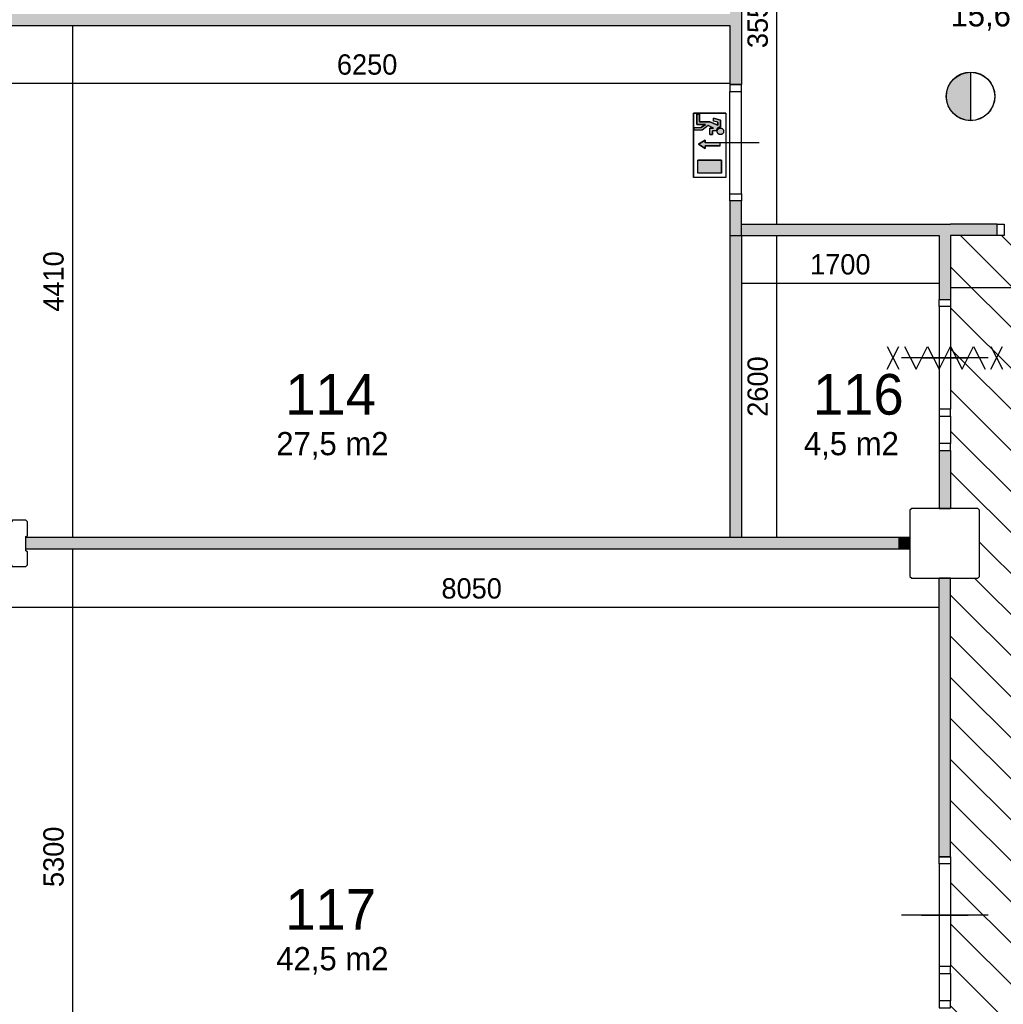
# Model space of a CAD drawing. Extents: x 126249 to 198477, y 373 to 102273.
# Tile 38 of 54: x 143582 to 152053, y 83803 to 92283. Entities that reach past the tile are written whole.
import ezdxf

# ---------------------------------------------------------------- set-up
doc = ezdxf.new("R2010")
doc.units = 0
doc.header["$MEASUREMENT"] = 0
doc.header["$PDMODE"] = 35
doc.header["$PDSIZE"] = -0.5
doc.layers.get('0').update_dxf_attribs({"linetype": 'CONTINUOUS'})
doc.layers.get('DEFPOINTS').update_dxf_attribs({"linetype": 'CONTINUOUS'})
for name, color, linetype in [('AA$1A---_ARCEER', 252, 'CONTINUOUS'), ('AL22----_BINNENWAND', 252, 'CONTINUOUS'), ('AL32----_BINNENKOZIJN', 252, 'CONTINUOUS'), ('AM$1A---_MAATVOERING', 252, 'CONTINUOUS'), ('Betonpalen', 252, 'CONTINUOUS'), ('Brandweer', 252, 'CONTINUOUS'), ('brandweer NIEUW', 252, 'CONTINUOUS'), ('LAYER01', 252, 'CONTINUOUS'), ('M2', 252, 'CONTINUOUS'), ('UNUSEDHATCH', 252, 'CONTINUOUS')]:
    doc.layers.add(name, color=color, linetype=linetype)
doc.styles.add('B-01', font='b-gbp')
doc.dimstyles.new('BBA_STAND', dxfattribs={"dimtxt": 175, "dimasz": 1, "dimexe": 1, "dimexo": 0.001, "dimgap": 75, "dimtad": 1, "dimdec": 0, "dimzin": 0, "dimdsep": 46, "dimtxsty": 'B-01', "dimblk": 'NONE', "dimblk1": 'NONE', "dimblk2": 'PIJL1', "dimcen": 1, "dimse1": 1, "dimse2": 1, "dimclrd": 256, "dimclre": 1, "dimclrt": 256, "dimadec": 0, "dimazin": 0, "dimtfac": 1, "dimtdec": 0, "dimtmove": 0, "dimatfit": 0, "dimldrblk": 'PIJL1', "dimfxl": 1, "dimtolj": 1, "dimtzin": 0, "dimarcsym": 0})

# ---------------------------------------------------------------- blocks, each defined once
blk = doc.blocks.new('*D35')
at = {"layer": 'AM$1A---_MAATVOERING', "lineweight": -2, "transparency": 16777216}
blk.add_line((144036.4, 92233), (144036.4, 87823.5), dxfattribs=at)
at = {"layer": 'DEFPOINTS', "color": 0, "transparency": 16777216}
for p in [(144036.4, 92233), (144036.4, 87823.5), (144036.4, 87823.5)]:
    blk.add_point(p, dxfattribs=at)
at = {"layer": 'AM$1A---_MAATVOERING', "transparency": 16777216, "insert": (143873.9, 90028.3), "char_height": 175, "attachment_point": 5, "rotation": 90, "style": 'B-01'}
blk.add_mtext('\\A1;4410', dxfattribs=at)
blk = doc.blocks.new('_None')
blk = doc.blocks.new('PIJL1')
at = {"color": 1, "linetype": 'ByBlock'}
blk.add_line((0, 82.6), (0, -82.6), dxfattribs=at)
blk.add_solid([(-100, 16.7), (-100, -16.7), (0, 0)], dxfattribs=at)
blk = doc.blocks.new('*D36')
at = {"layer": 'AM$1A---_MAATVOERING', "lineweight": -2, "transparency": 16777216}
blk.add_line((144036.4, 87723.5), (144036.4, 82423.5), dxfattribs=at)
at = {"layer": 'DEFPOINTS', "color": 0, "transparency": 16777216}
for p in [(144036.4, 87723.5), (144036.4, 82423.5), (144036.4, 82423.5)]:
    blk.add_point(p, dxfattribs=at)
at = {"layer": 'AM$1A---_MAATVOERING', "transparency": 16777216, "insert": (143873.9, 85073.5), "char_height": 175, "attachment_point": 5, "rotation": 90, "style": 'B-01'}
blk.add_mtext('\\A1;5300', dxfattribs=at)
blk = doc.blocks.new('*D37')
at = {"layer": 'AM$1A---_MAATVOERING', "lineweight": -2, "transparency": 16777216}
blk.add_line((149698.8, 91733.5), (143448.8, 91733.5), dxfattribs=at)
at = {"layer": 'DEFPOINTS', "color": 0, "transparency": 16777216}
for p in [(143448.8, 92653.3), (149698.8, 92653.3), (143448.8, 91733.5)]:
    blk.add_point(p, dxfattribs=at)
at = {"layer": 'AM$1A---_MAATVOERING', "transparency": 16777216, "insert": (146573.8, 91896), "char_height": 175, "attachment_point": 5, "style": 'B-01'}
blk.add_mtext('\\A1;6250', dxfattribs=at)
blk = doc.blocks.new('*D39')
at = {"layer": 'AM$1A---_MAATVOERING', "lineweight": -2, "transparency": 16777216}
blk.add_line((150100.4, 94073.5), (150100.4, 90523.5), dxfattribs=at)
at = {"layer": 'DEFPOINTS', "color": 0, "transparency": 16777216}
for p in [(151361.4, 94073.5), (150100.4, 90523.5), (151361.4, 90523.5)]:
    blk.add_point(p, dxfattribs=at)
at = {"layer": 'AM$1A---_MAATVOERING', "transparency": 16777216, "insert": (149937.9, 92298.5), "char_height": 175, "attachment_point": 5, "rotation": 90, "style": 'B-01'}
blk.add_mtext('\\A1;3550', dxfattribs=at)
blk = doc.blocks.new('*D40')
at = {"layer": 'AM$1A---_MAATVOERING', "lineweight": -2, "transparency": 16777216}
blk.add_line((150100.4, 90423.5), (150100.4, 87823.5), dxfattribs=at)
at = {"layer": 'DEFPOINTS', "color": 0, "transparency": 16777216}
for p in [(150100.4, 90423.5), (150100.4, 87823.5), (150100.4, 87823.5)]:
    blk.add_point(p, dxfattribs=at)
at = {"layer": 'AM$1A---_MAATVOERING', "transparency": 16777216, "insert": (149937.9, 89123.5), "char_height": 175, "attachment_point": 5, "rotation": 90, "style": 'B-01'}
blk.add_mtext('\\A1;2600', dxfattribs=at)
blk = doc.blocks.new('*D41')
at = {"layer": 'AM$1A---_MAATVOERING', "lineweight": -2, "transparency": 16777216}
blk.add_line((151498.8, 90012.5), (149798.8, 90012.5), dxfattribs=at)
at = {"layer": 'DEFPOINTS', "color": 0, "transparency": 16777216}
for p in [(149798.8, 90148.5), (151498.8, 90148.5), (149798.8, 90012.5)]:
    blk.add_point(p, dxfattribs=at)
at = {"layer": 'AM$1A---_MAATVOERING', "transparency": 16777216, "insert": (150648.8, 90175), "char_height": 175, "attachment_point": 5, "style": 'B-01'}
blk.add_mtext('\\A1;1700', dxfattribs=at)
blk = doc.blocks.new('*D43')
at = {"layer": 'AM$1A---_MAATVOERING', "lineweight": -2, "transparency": 16777216}
blk.add_line((151498.8, 87221.5), (143448.8, 87221.5), dxfattribs=at)
at = {"layer": 'DEFPOINTS', "color": 0, "transparency": 16777216}
for p in [(143448.8, 87221.5), (143448.8, 87078.5), (151498.8, 87078.5)]:
    blk.add_point(p, dxfattribs=at)
at = {"layer": 'AM$1A---_MAATVOERING', "transparency": 16777216, "insert": (147473.8, 87384), "char_height": 175, "attachment_point": 5, "style": 'B-01'}
blk.add_mtext('\\A1;8050', dxfattribs=at)
blk = doc.blocks.new('*D177')
at = {"layer": 'AM$1A---_MAATVOERING', "lineweight": -2, "transparency": 16777216}
blk.add_line((151598.8, 89975.5), (153298.9, 89975.5), dxfattribs=at)
at = {"layer": 'DEFPOINTS', "color": 0, "transparency": 16777216}
for p in [(151598.8, 89988.5), (153298.9, 89988.5), (153298.9, 89975.5)]:
    blk.add_point(p, dxfattribs=at)
at = {"layer": 'AM$1A---_MAATVOERING', "transparency": 16777216, "insert": (152448.8, 90138), "char_height": 175, "attachment_point": 5, "style": 'B-01'}
blk.add_mtext('\\A1;1700', dxfattribs=at)
blk = doc.blocks.new('*D178')
at = {"layer": 'AM$1A---_MAATVOERING', "lineweight": -2, "transparency": 16777216}
blk.add_line((152930.4, 90423.7), (152930.4, 82423.5), dxfattribs=at)
at = {"layer": 'DEFPOINTS', "color": 0, "transparency": 16777216}
for p in [(151798.8, 90423.7), (152930.4, 82423.5), (153148.8, 82423.5)]:
    blk.add_point(p, dxfattribs=at)
at = {"layer": 'AM$1A---_MAATVOERING', "transparency": 16777216, "insert": (152767.9, 86423.6), "char_height": 175, "attachment_point": 5, "rotation": 90, "style": 'B-01'}
blk.add_mtext('\\A1;8000', dxfattribs=at)

msp = doc.modelspace()

# ---------------------------------------------------------------- hatches: boundary and pattern name
at = {"layer": 'AA$1A---_ARCEER'}
msp.add_hatch(color=256, dxfattribs=at).paths.add_polyline_path([(149798.8, 90423.5), (149698.8, 90423.5), (149698.8, 87823.5), (149798.8, 87823.5)])
h = msp.add_hatch(dxfattribs=at)
h.set_pattern_fill('ANSI31', color=256, scale=2000, angle=270, style=0)
h.set_pattern_definition([(315, (118716.53, 0), (176.7767, 176.7767), [])])
h.paths.add_polyline_path([(165248.8, 87673.5), (165248.8, 87673.7), (165189.1, 87673.7), (164408.8, 87673.5), (164348.8, 87673.5), (161399.4, 87673.5), (161339.1, 87673.5), (160558.5, 87673.2), (160498.5, 87673.2), (160498.5, 87673.5), (159198.3, 87673.5), (159198.3, 87723.5), (157856.2, 87723.5), (157856.2, 87723.7), (157796.4, 87723.7), (157561.2, 87723.7), (157501.4, 87723.7), (156616.9, 87723.7), (156556.2, 87723.7), (156556.2, 87723.5), (156455.2, 87723.5), (156455.2, 87723.7), (156395.4, 87723.7), (155510.9, 87723.7), (155451.2, 87723.7), (155215.9, 87723.7), (155156.2, 87723.7), (155156.2, 87723.5), (153298.9, 87723.5), (153298.9, 90423.7), (153238.1, 90423.7), (152353.6, 90423.7), (152293.8, 90423.7), (152058.6, 90423.7), (151998.8, 90423.7), (151598.8, 90423.7), (151598.8, 89873.5), (151598.8, 89813.7), (151598.8, 88928.5), (151598.8, 88868.7), (151598.8, 88632.5), (151598.8, 88572.8), (151598.8, 88073.5), (151833.8, 88073.5), (151848.8, 88058.5), (151848.8, 87488.5), (151833.8, 87473.5), (151598.8, 87473.5), (151598.8, 85073.5), (151598.8, 85013.7), (151598.8, 84128.5), (151598.8, 84068.7), (151598.8, 83833.2), (151598.8, 83773.5), (151598.8, 82673.5), (151833.8, 82673.5), (151848.8, 82658.5), (151848.8, 82423.2), (151909.6, 82423.2), (152794.1, 82423.2), (152853.8, 82423.2), (153089.1, 82423.2), (153148.8, 82423.2), (153148.8, 82423.5), (155198.8, 82423.5), (155198.8, 74323.5), (156448.8, 74323.5), (156508.8, 74323.5), (157289.1, 74323.5), (157348.8, 74323.5), (157348.8, 74373.5), (159748.8, 74373.5), (159748.8, 73573.5), (159748.8, 73513.5), (159748.8, 72633.2), (159748.8, 72573.5), (159808.6, 72573.5), (161335.3, 72573.5), (161395.1, 72573.5), (162019.1, 72573.5), (162078.8, 72573.5), (166078.8, 72573.5), (166078.8, 71623.2), (166138.6, 71623.2), (167019.8, 71623.2), (167083.7, 71623.2), (167333.5, 71623.2), (167393.2, 71623.2), (167639.1, 71623.2), (167698.8, 71623.2), (167698.8, 73973.5), (167463.8, 73973.5), (167448.8, 73988.5), (167448.8, 74558.5), (167463.8, 74573.5), (167698.8, 74573.5), (167698.8, 75573.5), (167698.8, 75633.2), (167698.8, 75868.5), (167698.8, 75928.2), (167698.8, 76813.7), (167698.8, 76873.5), (167698.8, 82073.5), (167463.8, 82073.5), (167448.8, 82088.5), (167448.8, 82658.5), (167463.8, 82673.5), (167698.8, 82673.5), (167698.8, 85973.5), (167798.8, 85973.5), (169618.8, 85973.5), (169618.8, 86373.5), (169618.8, 86433.2), (169618.8, 86668.5), (169618.8, 86728.2), (169618.8, 87613.7), (169618.8, 87673.5), (167048.8, 87673.5), (167048.8, 87773.7), (166989.1, 87773.7), (166008.8, 87773.5), (165948.8, 87773.5), (165948.8, 87673.5)])
h.paths.add_polyline_path([(166048.8, 82373.5), (166048.8, 76273.5), (159448.8, 76273.5), (156948.8, 78773.5), (156948.8, 85173.5), (163248.8, 85173.5)], flags=16)
at = {"layer": 'Brandweer'}
h = msp.add_hatch(color=256, dxfattribs=at)
h.paths.add_polyline_path([(149616.5, 91418.7), (149556.4, 91433.7), (149556.4, 91409.9), (149593.3, 91400.6), (149593.3, 91373.7), (149524.9, 91404.8), (149436.1, 91404.8), (149436.1, 91469.5), (149413, 91469.5), (149413, 91381.7), (149487, 91381.7), (149451.3, 91353.9), (149389.9, 91353.9), (149389.9, 91330.8), (149459.3, 91330.8), (149510.5, 91370.7), (149557.6, 91349.3), (149524, 91349.3), (149524, 91293.8), (149547.1, 91293.8), (149547.1, 91326.2), (149580.3, 91326.2), (149581, 91328.1), (149581.6, 91331.1), (149583, 91335.2), (149584.4, 91338.1), (149586.1, 91341.2), (149588.1, 91343.9), (149590.6, 91346.7), (149592.4, 91348.5), (149594.8, 91350.4), (149596.6, 91351.7), (149599.4, 91353.4), (149602.9, 91355), (149605.6, 91356), (149608.1, 91356.7), (149610.6, 91357.2), (149616.5, 91357.7)])
h.paths.add_polyline_path([(149643.6, 91327.2), (149643.6, 91327.3), (149641.8, 91332.8), (149641.7, 91333), (149639.7, 91336.7), (149639.6, 91336.8), (149636.8, 91340.5), (149636.6, 91340.6), (149634.3, 91342.8), (149634.2, 91342.9), (149630.4, 91345.6), (149630.3, 91345.6), (149625.2, 91347.9), (149625.1, 91347.9), (149620.6, 91349), (149617.8, 91349.3), (149617.8, 91349.3), (149613.2, 91349.1), (149613.1, 91349.1), (149610.5, 91348.7), (149610.3, 91348.6), (149606.2, 91347.3), (149606.1, 91347.3), (149602.9, 91345.8), (149602.8, 91345.7), (149598.9, 91343.1), (149595.6, 91339.8), (149595.4, 91339.7), (149593.2, 91336.6), (149593.1, 91336.5), (149591.3, 91333.3), (149591.3, 91333.2), (149589.8, 91329.1), (149589.7, 91329), (149588.8, 91323), (149588.8, 91323), (149589.2, 91316.3), (149589.2, 91316.2), (149590.4, 91312), (149590.5, 91311.9), (149592.5, 91307.6), (149592.6, 91307.4), (149594.4, 91304.8), (149594.5, 91304.6), (149598.6, 91300.4), (149598.7, 91300.3), (149602.9, 91297.4), (149603.1, 91297.3), (149606.3, 91295.8), (149606.5, 91295.7), (149612, 91294.2), (149612.1, 91294.2), (149615.5, 91293.8), (149615.7, 91293.8), (149619.7, 91294), (149619.9, 91294), (149625.5, 91295.3), (149625.6, 91295.4), (149629.8, 91297.2), (149630, 91297.3), (149633.3, 91299.5), (149633.5, 91299.7), (149636.7, 91302.6), (149636.9, 91302.8), (149638.5, 91304.7), (149638.6, 91304.9), (149640.3, 91307.4), (149640.4, 91307.6), (149641.4, 91309.5), (149641.5, 91309.6), (149643.1, 91313.6), (149643.1, 91313.7), (149644.2, 91319.8), (149644.2, 91319.9)])
h.paths.add_polyline_path([(149613.6, 91223.6), (149484.1, 91223.6), (149484.1, 91246.7), (149428.6, 91209.7), (149484.1, 91172.7), (149484.1, 91195.8), (149613.6, 91195.8)])
h.paths.add_polyline_path([(149625.7, 91071.9), (149422.3, 91071.9), (149422.3, 90960.9), (149625.7, 90960.9)])
at = {"layer": 'brandweer NIEUW'}
msp.add_hatch(color=256, dxfattribs=at).paths.add_polyline_path([(151770.7, 91414.4), (151770.7, 91830.8, 1)])
at = {"layer": 'UNUSEDHATCH'}
h = msp.add_hatch(color=256, dxfattribs=at)
h.paths.add_polyline_path([(149798.8, 98553.5), (149698.8, 98553.5), (149698.8, 94073.5), (149798.8, 94073.5), (149798.8, 94173.2)])
h.paths.add_polyline_path([(149798.8, 92973.5), (149698.8, 92973.5), (149698.8, 92333), (143468.8, 92333), (143468.8, 92233), (149698.8, 92233), (149698.8, 91723.5), (149798.8, 91723.5), (149798.8, 92373.5)])
h.paths.add_polyline_path([(149698.8, 90423.5), (149798.8, 90423.5), (149798.8, 90723.5), (149698.8, 90723.5)])
h = msp.add_hatch(color=256, dxfattribs=at)
h.paths.add_polyline_path([(159198.8, 90423.5), (159198.8, 90523.5), (154568, 90523.5), (154548.8, 90504.3), (154548.8, 90423.5), (156456.2, 90423.5), (156456.2, 87723.5), (156556.2, 87723.5), (156556.2, 90423.5)])
h.paths.add_polyline_path([(155156.2, 87723.5), (155156.2, 87823.5), (153398.9, 87823.5), (153398.9, 90423.5), (153948.8, 90423.5), (153948.8, 90523.5), (153298.9, 90523.5), (153298.9, 87723.5)])
h.paths.add_polyline_path([(154298.8, 92073.5), (154298.8, 98388.4), (154198.8, 98388.4), (154198.8, 94173.5), (150802.8, 94173.2), (150802.8, 94073.5), (154198.8, 94073.5), (154199.1, 92073.5)])
h.paths.add_polyline_path([(151998.8, 90423.5), (151998.8, 90523.5), (151598.8, 90523.5), (151598.8, 90423.5)])
h.paths.add_polyline_path([(151598.8, 88073.5), (151598.8, 88572.8), (151499.1, 88572.8), (151498.8, 88572.8), (151498.8, 88073.5)])
h.paths.add_polyline_path([(151598.8, 85073.5), (151598.8, 87473.5), (151498.8, 87473.5), (151498.8, 85073.5)])
h.paths.add_polyline_path([(151498.8, 90423.5), (151498.8, 89873.5), (151598.8, 89873.5), (151598.8, 90523.5), (151548.8, 90523.5), (149798.8, 90523.5), (149798.8, 90423.5)])
for points in [[(149698.8, 87723.5), (151148.8, 87723.5), (151148.8, 87823.5), (149698.8, 87823.5), (143633.8, 87823.5), (143633.8, 87723.5)], [(151248.8, 87723.5), (151248.8, 87823.5), (151148.8, 87823.5), (151148.8, 87723.5)]]:
    msp.add_hatch(color=256, dxfattribs=at).paths.add_polyline_path(points)

# ---------------------------------------------------------------- linework, layer by layer
at = {"layer": 'AA$1A---_ARCEER'}
for p, q in [((149698.8, 90423.5), (149698.8, 87823.5)), ((149798.8, 90423.5), (149798.8, 87823.5))]:
    msp.add_line(p, q, dxfattribs=at)
at = {"layer": 'AL22----_BINNENWAND'}
for p, q in [((149698.8, 90723.5), (149698.8, 90423.5)), ((149798.8, 90423.5), (149798.8, 90723.5)), ((151998.8, 90523.5), (151598.8, 90523.5)), ((151998.8, 90423.7), (151998.8, 90523.5)), ((151998.8, 90423.7), (151598.8, 90423.7)), ((151248.8, 87823.5), (149698.8, 87823.5)), ((151248.8, 87723.5), (149698.8, 87723.5))]:
    msp.add_line(p, q, dxfattribs=at)
for points in [[(149798.8, 92373.5), (149798.8, 91723.5)], [(143468.8, 92233), (149698.8, 92233)], [(149698.8, 92233), (149698.8, 91723.5)], [(149698.8, 91723.5), (149798.8, 91723.5)], [(149798.8, 90723.5), (149698.8, 90723.5)], [(149798.8, 90523.5), (151598.8, 90523.5)], [(149798.8, 90423.5), (149798.8, 90523.5)], [(149698.8, 90423.5), (151498.8, 90423.5), (151498.8, 89873.5)], [(151598.8, 90423.7), (151598.8, 89873.5)], [(151498.8, 89873.5), (151598.8, 89873.5)], [(151498.8, 88572.8), (151598.8, 88572.8)], [(151498.8, 88572.8), (151498.8, 88073.5)], [(151598.8, 88572.8), (151598.8, 88073.5)], [(151498.8, 88073.5), (151598.8, 88073.5)], [(149698.8, 87823.5), (143633.8, 87823.5)], [(151248.8, 87823.5), (151248.8, 87723.5)], [(149698.8, 87723.5), (143633.8, 87723.5)], [(151598.8, 87473.5), (151498.8, 87473.5)], [(151498.8, 85073.5), (151498.8, 87473.5)], [(151598.8, 85073.5), (151598.8, 87473.5)], [(151598.8, 85073.5), (151498.8, 85073.5)]]:
    msp.add_lwpolyline(points, dxfattribs=at)
at = {"layer": 'AL32----_BINNENKOZIJN'}
for points in [[(149698.8, 91723.5), (149698.8, 91663.7), (149798.6, 91663.7), (149798.6, 91723.5)], [(149698.8, 90723.5), (149698.8, 90783.5), (149798.8, 90783.5), (149798.8, 90723.5)], [(151998.8, 90523.5), (152058.6, 90523.5), (152058.6, 90423.7), (151998.8, 90423.7)], [(151598.8, 89873.5), (151598.8, 89813.7), (151499.1, 89813.7), (151499.1, 89873.5)], [(151598.8, 88868.7), (151598.8, 88928.5), (151499.1, 88928.5), (151499.1, 88868.7)], [(151598.8, 88572.8), (151598.8, 88632.5), (151499.1, 88632.5), (151499.1, 88572.8)], [(151598.8, 85073.5), (151598.8, 85013.7), (151499.1, 85013.7), (151499.1, 85073.5)], [(151598.8, 84068.7), (151598.8, 84128.5), (151499.1, 84128.5), (151499.1, 84068.7)], [(151598.8, 83773.5), (151598.8, 83833.2), (151499.1, 83833.2), (151499.1, 83773.5)]]:
    msp.add_lwpolyline(points, close=True, dxfattribs=at)
for points in [[(149698.8, 90783.5), (149698.8, 91663.7)], [(149798.8, 90783.5), (149798.6, 91663.7)], [(149948.8, 91223.6), (149748.8, 91223.6), (149548.8, 91223.6)], [(151499.1, 89813.7), (151499.1, 88928.5)], [(151598.8, 89813.7), (151598.8, 88928.5)], [(151748.8, 89371.1), (151548.8, 89371.1), (151348.8, 89371.1)], [(151349, 89371.1), (151549, 89371.1), (151749, 89371.1)], [(151499.1, 88868.7), (151499.1, 88632.5)], [(151598.8, 88868.7), (151598.8, 88632.5)], [(151499.1, 85013.7), (151499.1, 84128.5)], [(151598.8, 85013.7), (151598.8, 84128.5)], [(151748.8, 84571.1), (151548.8, 84571.1), (151348.8, 84571.1)], [(151748.8, 84571.1), (151548.8, 84571.1), (151348.8, 84571.1)], [(151349, 84571.1), (151549, 84571.1), (151749, 84571.1)], [(151499.1, 84068.7), (151499.1, 83833.2)], [(151598.8, 84068.7), (151598.8, 83833.2)]]:
    msp.add_lwpolyline(points, dxfattribs=at)
at = {"layer": 'Betonpalen'}
msp.add_lwpolyline([(151263.8, 87473.5), (151833.8, 87473.5), (151848.8, 87488.5), (151848.8, 88058.5), (151833.8, 88073.5), (151263.8, 88073.5), (151248.8, 88058.5), (151248.8, 87488.5)], close=True, dxfattribs=at)
msp.add_lwpolyline([(143263.8, 87573.4), (143378.8, 87573.4), (143386.8, 87588.4), (143511.8, 87588.4), (143516.8, 87573.4), (143633.8, 87573.4), (143648.8, 87588.4), (143648.8, 87699.4), (143633.8, 87707.4), (143633.8, 87832.4), (143648.8, 87837.4), (143648.8, 87958.4), (143633.8, 87973.4), (143518.8, 87973.4), (143510.8, 87958.4), (143385.8, 87958.4), (143380.8, 87973.4), (143263.8, 87973.4), (143248.8, 87958.4), (143248.8, 87839.4), (143263.8, 87831.4), (143263.8, 87706.4), (143248.8, 87701.4), (143248.8, 87588.4)], dxfattribs=at)
at = {"layer": 'Brandweer'}
for p, q in [((149385.3, 91478.8), (149385.3, 90923.9)), ((149662.7, 91478.8), (149385.3, 91478.8)), ((149413, 91469.5), (149413, 91381.7)), ((149436.1, 91469.5), (149413, 91469.5)), ((149436.1, 91404.8), (149436.1, 91469.5)), ((149556.4, 91409.9), (149556.4, 91433.7)), ((149616.5, 91418.7), (149556.4, 91433.7)), ((149616.5, 91357.7), (149616.5, 91418.7)), ((149662.7, 91478.8), (149662.7, 90923.9)), ((149389.9, 91330.8), (149389.9, 91353.9)), ((149389.9, 91353.9), (149451.3, 91353.9)), ((149459.3, 91330.8), (149389.9, 91330.8)), ((149413, 91381.7), (149487, 91381.7)), ((149524.9, 91404.8), (149436.1, 91404.8)), ((149487, 91381.7), (149451.3, 91353.9)), ((149510.7, 91370.8), (149459.3, 91330.8)), ((149557.6, 91349.3), (149510.5, 91370.7)), ((149524, 91293.8), (149524, 91349.3)), ((149557.6, 91349.3), (149524, 91349.3)), ((149593.3, 91373.7), (149524.9, 91404.8)), ((149593.3, 91400.6), (149556.4, 91409.9)), ((149593.3, 91400.6), (149593.3, 91373.7)), ((149428.6, 91209.7), (149484.1, 91246.7)), ((149484.1, 91246.7), (149484.1, 91223.6)), ((149524, 91293.8), (149547.1, 91293.8)), ((149580.6, 91326.2), (149547.1, 91326.2)), ((149547.1, 91293.8), (149547.1, 91326.2)), ((149484.1, 91172.7), (149428.6, 91209.7)), ((149613.6, 91223.6), (149484.1, 91223.6)), ((149484.1, 91195.8), (149484.1, 91172.7)), ((149613.6, 91195.8), (149484.1, 91195.8)), ((149625.7, 91071.9), (149422.3, 91071.9)), ((149422.3, 90960.9), (149422.3, 91071.9)), ((149625.7, 90960.9), (149625.7, 91071.9)), ((149662.7, 90923.9), (149385.3, 90923.9)), ((149625.7, 90960.9), (149422.3, 90960.9))]:
    msp.add_line(p, q, dxfattribs=at)
for points in [[(149385.3, 91478.8), (149662.7, 91478.8), (149662.7, 90923.9), (149385.3, 90923.9), (149385.3, 91478.8)], [(149413, 91469.5), (149436.1, 91469.5), (149436.1, 91404.8), (149524.9, 91404.8), (149593.3, 91373.7), (149593.3, 91400.6), (149556.4, 91409.9), (149556.4, 91433.7), (149616.5, 91418.7), (149616.5, 91357.7), (149610.6, 91357.2), (149608.1, 91356.7), (149605.6, 91356), (149602.9, 91355), (149599.4, 91353.4), (149596.6, 91351.7), (149594.8, 91350.4), (149592.4, 91348.5), (149590.6, 91346.7), (149588.1, 91343.9), (149586.1, 91341.2), (149584.4, 91338.1), (149583, 91335.2), (149581.6, 91331.1), (149581, 91328.1), (149580.3, 91326.2), (149547.1, 91326.2), (149547.1, 91293.8), (149524, 91293.8), (149524, 91349.3), (149557.6, 91349.3), (149510.5, 91370.7), (149459.3, 91330.8), (149389.9, 91330.8), (149389.9, 91353.9), (149451.3, 91353.9), (149487, 91381.7), (149413, 91381.7), (149413, 91469.5)], [(149616.5, 91357.7), (149616.1, 91357.7), (149615.6, 91357.7), (149615.2, 91357.7), (149614.8, 91357.6), (149614.4, 91357.6), (149614, 91357.6), (149613.6, 91357.6), (149613.2, 91357.5), (149612.8, 91357.5), (149612.4, 91357.5), (149612, 91357.4), (149611.6, 91357.4), (149611.2, 91357.3), (149610.8, 91357.2), (149610.4, 91357.2), (149610, 91357.1), (149609.6, 91357), (149609.2, 91356.9), (149608.8, 91356.9), (149608.4, 91356.8), (149608, 91356.7), (149607.6, 91356.6), (149607.2, 91356.5), (149606.8, 91356.4), (149606.4, 91356.3), (149606, 91356.1), (149605.6, 91356), (149605.3, 91355.9), (149604.9, 91355.8), (149604.5, 91355.6), (149604.1, 91355.5), (149603.7, 91355.4), (149603.3, 91355.2), (149603, 91355.1), (149602.6, 91354.9), (149602.2, 91354.7), (149601.8, 91354.6), (149601.5, 91354.4), (149601.1, 91354.3), (149600.7, 91354.1), (149600.4, 91353.9), (149600, 91353.7), (149599.6, 91353.5), (149599.3, 91353.3), (149598.9, 91353.1), (149598.6, 91352.9), (149598.2, 91352.7), (149597.9, 91352.5), (149597.5, 91352.3), (149597.2, 91352.1), (149596.8, 91351.9), (149596.5, 91351.7), (149596.2, 91351.4), (149595.8, 91351.2), (149595.5, 91351), (149595.2, 91350.7), (149594.8, 91350.5), (149594.5, 91350.2), (149594.2, 91350), (149593.9, 91349.7), (149593.6, 91349.5), (149593.2, 91349.2), (149592.9, 91349), (149592.6, 91348.7), (149592.3, 91348.4), (149592, 91348.1), (149591.7, 91347.9), (149591.4, 91347.6), (149591.1, 91347.3), (149590.8, 91347), (149590.6, 91346.7), (149590.3, 91346.4), (149590, 91346.1), (149589.7, 91345.8), (149589.4, 91345.5), (149589.2, 91345.2), (149588.9, 91344.9), (149588.7, 91344.6), (149588.4, 91344.3), (149588.1, 91344), (149587.9, 91343.7), (149587.6, 91343.3), (149587.4, 91343), (149587.2, 91342.7), (149586.9, 91342.3), (149586.7, 91342), (149586.5, 91341.7), (149586.2, 91341.3), (149586, 91341), (149585.8, 91340.6), (149585.6, 91340.3), (149585.4, 91339.9), (149585.2, 91339.6), (149585, 91339.2), (149584.8, 91338.9), (149584.6, 91338.5), (149584.4, 91338.2), (149584.2, 91337.8), (149584, 91337.4), (149583.9, 91337.1), (149583.7, 91336.7), (149583.5, 91336.3), (149583.3, 91336), (149583.2, 91335.6), (149583, 91335.2), (149582.9, 91334.8), (149582.7, 91334.5), (149582.6, 91334.1), (149582.4, 91333.7), (149582.3, 91333.3), (149582.2, 91332.9), (149582.1, 91332.5), (149581.9, 91332.1), (149581.8, 91331.8), (149581.7, 91331.4), (149581.6, 91331), (149581.5, 91330.6), (149581.4, 91330.2), (149581.3, 91329.8), (149581.2, 91329.4), (149581.1, 91329), (149581, 91328.6), (149581, 91328.2), (149580.9, 91327.8), (149580.8, 91327.4), (149580.8, 91327), (149580.7, 91326.6), (149580.6, 91326.2)], [(149636.1, 91301.9), (149635.1, 91301), (149634.1, 91300.1), (149633, 91299.3), (149631.9, 91298.5), (149630.7, 91297.8), (149629.5, 91297.1), (149628.3, 91296.5), (149627.1, 91295.9), (149625.8, 91295.4), (149624.5, 91295), (149623.2, 91294.7), (149621.9, 91294.4), (149620.5, 91294.1), (149619.2, 91294), (149617.8, 91293.9), (149616.5, 91293.8), (149615.1, 91293.9), (149613.7, 91294), (149612.4, 91294.1), (149611.1, 91294.4), (149609.7, 91294.7), (149608.4, 91295), (149607.1, 91295.4), (149605.8, 91295.9), (149604.6, 91296.5), (149603.4, 91297.1), (149602.2, 91297.8), (149601.1, 91298.5), (149599.9, 91299.3), (149598.9, 91300.1), (149597.8, 91301), (149596.8, 91301.9), (149595.9, 91302.9), (149595, 91304), (149594.2, 91305), (149593.4, 91306.2), (149592.7, 91307.3), (149592, 91308.5), (149591.4, 91309.7), (149590.8, 91311), (149590.3, 91312.2), (149589.9, 91313.5), (149589.6, 91314.8), (149589.3, 91316.2), (149589, 91317.5), (149588.9, 91318.8), (149588.8, 91320.2), (149588.7, 91321.6), (149588.8, 91322.9), (149588.9, 91324.3), (149589, 91325.6), (149589.3, 91327), (149589.6, 91328.3), (149589.9, 91329.6), (149590.3, 91330.9), (149590.8, 91332.2), (149591.4, 91333.4), (149592, 91334.6), (149592.7, 91335.8), (149593.4, 91337), (149594.2, 91338.1), (149595, 91339.2), (149595.9, 91340.2), (149596.8, 91341.2), (149597.8, 91342.1), (149598.9, 91343), (149599.9, 91343.8), (149601.1, 91344.6), (149602.2, 91345.4), (149603.4, 91346), (149604.6, 91346.6), (149605.8, 91347.2), (149607.1, 91347.7), (149608.4, 91348.1), (149609.7, 91348.5), (149611.1, 91348.8), (149612.4, 91349), (149613.7, 91349.2), (149615.1, 91349.3), (149616.5, 91349.3), (149617.8, 91349.3), (149619.2, 91349.2), (149620.5, 91349), (149621.9, 91348.8), (149623.2, 91348.5), (149624.5, 91348.1), (149625.8, 91347.7), (149627.1, 91347.2), (149628.3, 91346.6), (149629.5, 91346), (149630.7, 91345.4), (149631.9, 91344.6), (149633, 91343.8), (149634.1, 91343), (149635.1, 91342.1), (149636.1, 91341.2), (149637, 91340.2), (149637.9, 91339.2), (149638.8, 91338.1), (149639.5, 91337), (149640.3, 91335.8), (149640.9, 91334.6), (149641.5, 91333.4), (149642.1, 91332.2), (149642.6, 91330.9), (149643, 91329.6), (149643.4, 91328.3), (149643.7, 91327), (149643.9, 91325.6), (149644.1, 91324.3), (149644.2, 91322.9), (149644.2, 91321.6), (149644.2, 91320.2), (149644.1, 91318.8), (149643.9, 91317.5), (149643.7, 91316.2), (149643.4, 91314.8), (149643, 91313.5), (149642.6, 91312.2), (149642.1, 91310.9), (149641.5, 91309.7), (149640.9, 91308.5), (149640.3, 91307.3), (149639.5, 91306.1), (149638.8, 91305), (149637.9, 91304), (149637, 91302.9), (149636.1, 91301.9)], [(149620.6, 91349), (149625.2, 91347.9), (149630.3, 91345.6), (149634.2, 91342.9), (149636.7, 91340.5), (149639.7, 91336.8), (149641.8, 91332.9), (149643.6, 91327.2), (149644.2, 91319.9), (149643.1, 91313.7), (149641.5, 91309.6), (149640.4, 91307.5), (149638.6, 91304.9), (149636.8, 91302.7), (149633.4, 91299.6), (149629.9, 91297.3), (149625.6, 91295.4), (149619.8, 91294), (149615.6, 91293.8), (149612, 91294.2), (149606.4, 91295.7), (149603, 91297.3), (149598.6, 91300.3), (149594.4, 91304.7), (149592.5, 91307.5), (149590.5, 91311.9), (149589.2, 91316.3), (149588.8, 91323), (149589.7, 91329), (149591.3, 91333.3), (149593.1, 91336.6), (149595.5, 91339.7), (149598.9, 91343.1), (149602.9, 91345.7), (149606.2, 91347.3), (149610.4, 91348.6), (149613.2, 91349.1), (149617.8, 91349.3), (149620.6, 91349)], [(149613.6, 91195.8), (149613.6, 91223.6), (149484.1, 91223.6), (149484.1, 91246.7), (149428.6, 91209.7), (149484.1, 91172.7), (149484.1, 91195.8), (149613.6, 91195.8)], [(149422.3, 91071.9), (149625.7, 91071.9), (149625.7, 90960.9), (149422.3, 90960.9), (149422.3, 91071.9)], [(151051.5, 89274.3), (151151.5, 89467.8)], [(151051.5, 89467.8), (151151.5, 89274.3)], [(151202.5, 89467.8), (151301.5, 89274.3), (151400.5, 89467.8), (151499.5, 89274.3), (151598.5, 89467.8), (151697.5, 89274.3), (151796.5, 89467.8), (151895.5, 89274.3)], [(151946.5, 89274.3), (152046.5, 89467.8)], [(151946.5, 89467.8), (152046.5, 89274.3)], [(151921.5, 89371.1), (151176.5, 89371.1)], [(151921.5, 89371.1), (151176.5, 89371.1)], [(151921.5, 84571.1), (151176.5, 84571.1)]]:
    msp.add_lwpolyline(points, dxfattribs=at)
msp.add_lwpolyline([(149616.5, 91357.7), (149609.8, 91357.1), (149599.8, 91353.6), (149594.3, 91350.1), (149590.4, 91346.6), (149585.7, 91340.5), (149582.6, 91334.1), (149581.2, 91329.2), (149580.3, 91326.2), (149547.1, 91326.2), (149547.1, 91293.8), (149524, 91293.8), (149524, 91349.3), (149557.6, 91349.3), (149510.5, 91370.7), (149459.3, 91330.8), (149389.9, 91330.8), (149389.9, 91353.9), (149451.3, 91353.9), (149487, 91381.7), (149413, 91381.7), (149413, 91469.5), (149436.1, 91469.5), (149436.1, 91404.8), (149524.9, 91404.8), (149593.3, 91373.7), (149593.3, 91400.6), (149556.4, 91409.9), (149556.4, 91433.7), (149616.5, 91418.7)], close=True, dxfattribs=at)
at = {"layer": 'brandweer NIEUW'}
msp.add_line((151770.7, 91832.1), (151770.7, 91413.1), dxfattribs=at)
for radius in [209.5, 208.2]:
    msp.add_circle((151770.7, 91622.6), radius, dxfattribs=at)

# ---------------------------------------------------------------- texts
at = {"layer": 'LAYER01', "style": 'B-01'}
for s, p in [('114', (145869.5, 88881.4)), ('116', (150413.5, 88881.4)), ('117', (145869.5, 84445.4))]:
    msp.add_text(s, height=350, rotation=0, dxfattribs=at).set_placement(p)
at = {"layer": 'M2', "char_height": 200, "width": 1805, "attachment_point": 1, "style": 'B-01'}
for s, insert in [('15,6 m2', (151597.5, 92425.1)), ('27,5 m2', (145791.5, 88732.2)), ('4,5 m2', (150335.5, 88732.2)), ('42,5 m2', (145791.5, 84296.2))]:
    msp.add_mtext(s, dxfattribs=dict(at, insert=insert))

# ---------------------------------------------------------------- dimensions: what is measured, and where the dimension line sits
at = {"layer": 'AM$1A---_MAATVOERING'}
for base, p1, p2, picture, middle in [((150100.4, 90523.5), (151361.4, 94073.5), (151361.4, 90523.5), '*D39', (149937.9, 92298.5)), ((144036.4427, 87823.4548), (144036.4427, 92233.0476), (144036.4427, 87823.4548), '*D35', (143873.9427, 90028.2512)), ((150100.4, 87823.5), (150100.4, 90423.5), (150100.4, 87823.5), '*D40', (149937.9, 89123.5)), ((152930.4, 82423.5), (151798.8, 90423.7), (153148.8, 82423.5), '*D178', (152767.9, 86423.6)), ((144036.4, 82423.5), (144036.4, 87723.5), (144036.4, 82423.5), '*D36', (143873.9, 85073.5))]:
    dim = msp.add_linear_dim(base=base, p1=p1, p2=p2, angle=270, dimstyle='BBA_STAND', dxfattribs=at)
    dim.commit()
    dim.dimension.update_dxf_attribs({"geometry": picture, "text_midpoint": middle})
for base, p1, p2, picture, middle in [((143448.8, 91733.5), (149698.8, 92653.3), (143448.8, 92653.3), '*D37', (146573.8, 91896)), ((149798.8, 90012.5), (151498.8, 90148.5), (149798.8, 90148.5), '*D41', (150648.8, 90175)), ((153298.9, 89975.5), (151598.8, 89988.5), (153298.9, 89988.5), '*D177', (152448.8, 90138)), ((143448.8, 87221.5), (151498.8, 87078.5), (143448.8, 87078.5), '*D43', (147473.8, 87384))]:
    dim = msp.add_linear_dim(base=base, p1=p1, p2=p2, dimstyle='BBA_STAND', dxfattribs=at)
    dim.commit()
    dim.dimension.update_dxf_attribs({"geometry": picture, "text_midpoint": middle})

doc.saveas('drawing.dxf')
